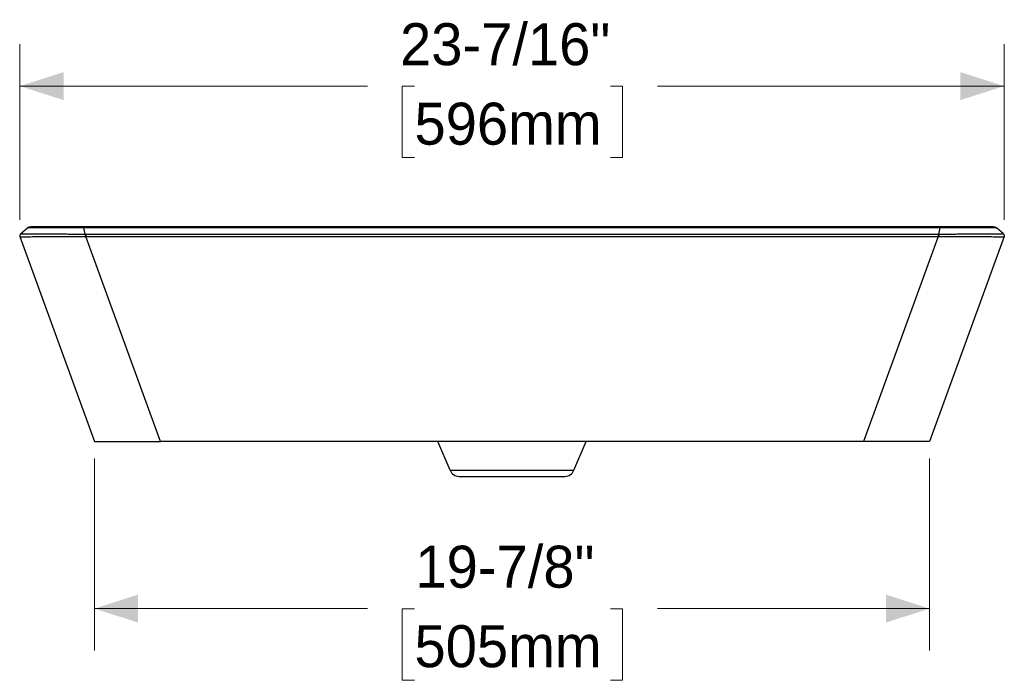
# Model space of a CAD drawing. Header units: inches. Extents: x 0.3 to 10.8, y 1.5 to 7.9.
# Tile 1 of 4: x 1 to 4, y 1.5 to 3.5. Entities that reach past the tile are written whole.
import ezdxf

# ---------------------------------------------------------------- set-up
doc = ezdxf.new("R2010")
doc.units = ezdxf.units.IN
doc.header["$MEASUREMENT"] = 0
doc.linetypes.add('SLD-Solid', pattern=[0])
doc.styles.add('SLDTEXTSTYLE0', font='txt')
doc.dimstyles.new('SLDDIMSTYLE0', dxfattribs={"dimtxt": 0.125, "dimasz": 0.13, "dimexe": 0, "dimexo": 0.0625, "dimgap": 0.03125, "dimtad": 0, "dimtih": 1, "dimtoh": 1, "dimdec": 6, "dimlfac": 8, "dimrnd": 1e-09, "dimzin": 12, "dimdsep": 46, "dimlunit": 5, "dimtxsty": 'SLDTEXTSTYLE0', "dimsah": 1, "dimcen": 0.09, "dimadec": 0, "dimazin": 3, "dimtfac": 1, "dimtdec": 0, "dimtofl": 0, "dimtmove": 0, "dimatfit": 3, "dimfxl": 1, "dimfrac": 2, "dimtolj": 1, "dimtzin": 12, "dimarcsym": 0})

# ---------------------------------------------------------------- blocks, each defined once
blk = doc.blocks.new('_D')
at = {"color": 7, "linetype": 'SLD-Solid', "lineweight": 18, "transparency": 16777216}
for p, q in [((1.0383, 2.8651), (1.0383, 3.3882)), ((3.9696, 2.8651), (3.9696, 3.3882)), ((1.0383, 3.2632), (2.0731, 3.2632)), ((2.2135, 3.2627), (2.1773, 3.2627)), ((2.1773, 3.2627), (2.1773, 3.0502)), ((2.7972, 3.2627), (2.8335, 3.2627)), ((2.8335, 3.2627), (2.8335, 3.0502)), ((3.9696, 3.2632), (2.9376, 3.2632)), ((2.1773, 3.0502), (2.2135, 3.0502)), ((2.8335, 3.0502), (2.7972, 3.0502))]:
    blk.add_line(p, q, dxfattribs=at)
for points in [[(1.0383, 3.2632), (1.1683, 3.2215), (1.1683, 3.3049)], [(3.9696, 3.2632), (3.8396, 3.3049), (3.8396, 3.2215)]]:
    blk.add_solid(points, dxfattribs=at)
at = {"color": 7, "linetype": 'SLD-Solid', "lineweight": 18, "transparency": 16777216, "char_height": 0.125, "attachment_point": 1, "style": 'SLDTEXTSTYLE0'}
for s, insert in [('23-7/16"', (2.1705, 3.4505)), ('596mm', (2.2135, 3.2138))]:
    blk.add_mtext(s, dxfattribs=dict(at, insert=insert))
blk = doc.blocks.new('_D_1')
at = {"color": 7, "linetype": 'SLD-Solid', "lineweight": 18, "transparency": 16777216}
for p, q in [((1.2604, 2.1548), (1.2604, 1.5827)), ((3.7475, 2.1548), (3.7475, 1.5827)), ((1.2604, 1.7077), (2.0731, 1.7077)), ((2.2135, 1.7072), (2.1773, 1.7072)), ((2.1773, 1.7072), (2.1773, 1.4947)), ((2.7972, 1.7072), (2.8335, 1.7072)), ((2.8335, 1.7072), (2.8335, 1.4947)), ((3.7475, 1.7077), (2.9376, 1.7077)), ((2.1773, 1.4947), (2.2135, 1.4947)), ((2.8335, 1.4947), (2.7972, 1.4947))]:
    blk.add_line(p, q, dxfattribs=at)
for points in [[(1.2604, 1.7077), (1.3904, 1.6661), (1.3904, 1.7494)], [(3.7475, 1.7077), (3.6175, 1.7494), (3.6175, 1.6661)]]:
    blk.add_solid(points, dxfattribs=at)
at = {"color": 7, "linetype": 'SLD-Solid', "lineweight": 18, "transparency": 16777216, "char_height": 0.125, "attachment_point": 1, "style": 'SLDTEXTSTYLE0'}
for s, insert in [('19-7/8"', (2.2163, 1.895)), ('505mm', (2.2135, 1.6583))]:
    blk.add_mtext(s, dxfattribs=dict(at, insert=insert))

msp = doc.modelspace()

# ---------------------------------------------------------------- linework, layer by layer
at = {"color": 7, "linetype": 'SLD-Solid', "lineweight": 25}
for p, q in [((1.04040583, 2.82325579), (1.04040588, 2.82325584)), ((1.04040588, 2.82325584), (1.06120209, 2.84111608)), ((1.23293255, 2.82266372), (1.22856073, 2.84128562)), ((3.77934769, 2.84453536), (1.22856074, 2.84453536)), ((3.77934772, 2.8412856), (1.22856074, 2.84128562)), ((1.23514691, 2.82266333), (3.77276156, 2.82266333)), ((1.23514691, 2.81560908), (3.77276155, 2.81560908)), ((1.45747357, 2.20477159), (1.23514691, 2.81560908)), ((3.77276155, 2.81560908), (3.55043488, 2.20477159)), ((3.77497591, 2.82266372), (3.77934772, 2.8412856)), ((3.96750255, 2.82325586), (3.94670635, 2.84111608)), ((3.96750258, 2.82325584), (3.96750263, 2.82325579)), ((1.03827861, 2.81513094), (1.26043125, 2.20477158)), ((3.96962985, 2.81513094), (3.74747721, 2.20477159)), ((3.55043488, 2.20477159), (1.45747357, 2.20477159)), ((2.31940698, 2.11941535), (2.28317541, 2.20477159)), ((2.68850147, 2.11941535), (2.72473304, 2.20477159)), ((2.31940698, 2.11941535), (2.68850147, 2.11941535)), ((2.34658725, 2.10142513), (2.66132121, 2.10142513))]:
    msp.add_line(p, q, dxfattribs=at)
for centre, start, end in [((2.34658725, 2.13095269), 203, 270), ((2.66132121, 2.13095269), 270, 337)]:
    msp.add_arc(centre, 0.02952756, start, end, dxfattribs=at)
for points in [[(1.04040583, 2.82325579), (1.03927623, 2.82228566), (1.03762556, 2.81964282), (1.03776934, 2.81653015), (1.03827861, 2.81513094)], [(1.04040588, 2.82325584), (1.03927625, 2.82228569), (1.03762556, 2.81964275), (1.03776941, 2.81653), (1.03827874, 2.81513077)], [(1.22856074, 2.84128562), (1.22856074, 2.84232767), (1.22856074, 2.84396746), (1.22856074, 2.84453536), (1.22856074, 2.84453536)], [(1.23293255, 2.82266373), (1.23293143, 2.82184116), (1.2329292, 2.81963025), (1.23292759, 2.81690708), (1.23292706, 2.81560753)], [(1.23292706, 2.81560753), (1.23366903, 2.81560842), (1.23440887, 2.81560908), (1.23514691, 2.81560908)], [(1.23293255, 2.82266373), (1.2336709, 2.82266334), (1.23440887, 2.82266333), (1.23514691, 2.82266333)], [(1.23514691, 2.82266333), (1.23514691, 2.82184097), (1.23514691, 2.81963076), (1.23514691, 2.81690836), (1.23514691, 2.81560908)], [(3.77276155, 2.82266333), (3.77276155, 2.82184097), (3.77276155, 2.81963076), (3.77276155, 2.81690836), (3.77276155, 2.81560908)], [(3.77497591, 2.82266372), (3.77497702, 2.82184116), (3.77497924, 2.81963025), (3.77498084, 2.81690708), (3.77498138, 2.81560754)], [(3.77934772, 2.84128561), (3.77934772, 2.84232766), (3.77934772, 2.84396745), (3.77934772, 2.84453536), (3.77934772, 2.84453536)], [(3.96750258, 2.82325586), (3.96863221, 2.8222857), (3.9702829, 2.81964276), (3.97013904, 2.81653001), (3.96962971, 2.81513077)], [(1.03827861, 2.81513094), (1.03827861, 2.81513094), (1.03827864, 2.81513087), (1.03827874, 2.81513077)], [(3.96962972, 2.81513077), (3.96962982, 2.81513087), (3.96962984, 2.81513093), (3.96962985, 2.81513094)]]:
    msp.add_open_spline(points, degree=3, dxfattribs=at)
for points, knots in [([(1.03827874, 2.81513077), (1.03827916, 2.81513038), (1.03828133, 2.81512826), (1.03829677, 2.8151213), (1.03831004, 2.81511646), (1.03837686, 2.81509888), (1.03845778, 2.81508311), (1.03887871, 2.81503145), (1.03940174, 2.81499197), (1.04117355, 2.81492919), (1.0424207, 2.81490566), (1.04573386, 2.81487915), (1.04779872, 2.8148758), (1.05521914, 2.81488728), (1.06180109, 2.81492145), (1.07757274, 2.81498578), (1.08675231, 2.81501516), (1.10683922, 2.81505361), (1.11773477, 2.81506303), (1.14042588, 2.81508969), (1.15223259, 2.8151081), (1.16999378, 2.81517727), (1.17592342, 2.81520739), (1.18770786, 2.81528287), (1.19356222, 2.81532846), (1.205119, 2.81542657), (1.21081924, 2.81547915), (1.21921921, 2.81554469), (1.22199219, 2.81556417), (1.22749171, 2.81559398), (1.23022398, 2.81560429), (1.23292706, 2.81560753)], [0, 0, 0, 0, 0.015625, 0.015625, 0.03125, 0.03125, 0.0625, 0.0625, 0.125, 0.125, 0.1875, 0.1875, 0.25, 0.25, 0.375, 0.375, 0.5, 0.5, 0.625, 0.625, 0.75, 0.75, 0.8125, 0.8125, 0.875, 0.875, 0.9375, 0.9375, 0.96875, 0.96875, 1, 1, 1, 1]), ([(1.04040588, 2.82325584), (1.0404082, 2.82325641), (1.04041319, 2.82325764), (1.04049635, 2.82326505), (1.04074548, 2.82327767), (1.04131503, 2.82329437), (1.04275786, 2.82332203), (1.04590466, 2.82335174), (1.054049, 2.82337668), (1.07028115, 2.82336772), (1.09414449, 2.82330784), (1.11900014, 2.82322298), (1.14146311, 2.82312699), (1.16273251, 2.82301667), (1.18216678, 2.82289939), (1.19698672, 2.82280719), (1.20840731, 2.82274295), (1.21694301, 2.8227019), (1.22492686, 2.82267247), (1.2303884, 2.8226665), (1.23293255, 2.82266372)], [0, 0, 0, 0, 0.0160264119, 0.0345444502, 0.0555762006, 0.0842991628, 0.1131254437, 0.1731295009, 0.2357911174, 0.3631099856, 0.5037881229, 0.5962679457, 0.6844546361, 0.7681087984, 0.8293604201, 0.8882485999, 0.9195636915, 0.9449873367, 0.9743734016, 1, 1, 1, 1]), ([(1.22856073, 2.84128562), (1.22769183, 2.84128422), (1.22584128, 2.84128125), (1.22289713, 2.84127996), (1.21961747, 2.84128048), (1.21600554, 2.84128307), (1.2107583, 2.84128965), (1.20401585, 2.84129907), (1.19363521, 2.84131542), (1.18041354, 2.84132166), (1.16430491, 2.84129991), (1.14928033, 2.84125972), (1.1308335, 2.84120297), (1.11033662, 2.841152), (1.09279375, 2.84117325), (1.08134258, 2.84121136), (1.07401726, 2.84123663), (1.06829636, 2.84123882), (1.06506298, 2.8412178), (1.06308611, 2.84118238), (1.06206856, 2.84115457), (1.06147607, 2.84113008), (1.06123597, 2.84111713), (1.06121251, 2.8411164), (1.0612021, 2.84111608)], [0, 0, 0, 0, 0.0101096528, 0.021531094, 0.0342602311, 0.0482909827, 0.0636145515, 0.0954791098, 0.1271664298, 0.185804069, 0.2528934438, 0.3238803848, 0.3767618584, 0.4993088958, 0.621980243, 0.6838076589, 0.746136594, 0.8112095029, 0.8723113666, 0.8954051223, 0.9360846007, 0.9616703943, 0.9829855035, 1, 1, 1, 1]), ([(1.08722792, 2.84453536), (1.08399174, 2.844503), (1.0774415, 2.84443749), (1.07012174, 2.84392285), (1.06463168, 2.84310615), (1.06300888, 2.84229869), (1.06219053, 2.8418915)], [0, 0, 0, 0, 0.24159941, 0.489012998, 0.7423182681, 1, 1, 1, 1]), ([(1.22856067, 2.84453536), (1.2259707, 2.84453536), (1.22335057, 2.84453536), (1.21814167, 2.84453536), (1.2155432, 2.84453536), (1.20777543, 2.84453536), (1.20263396, 2.84453536), (1.18740895, 2.84453536), (1.17753257, 2.84453536), (1.15859839, 2.84453536), (1.14954893, 2.84453536), (1.13257656, 2.84453536), (1.12464147, 2.84453536), (1.11010512, 2.84453536), (1.10350753, 2.84453536), (1.09192286, 2.84453536), (1.08692738, 2.84453536), (1.07879608, 2.84453536), (1.07566925, 2.84453536), (1.07252732, 2.84453536), (1.07173723, 2.84453536), (1.07094945, 2.84453536), (1.07075302, 2.84453536), (1.07055796, 2.84453536), (1.07048532, 2.84453536), (1.07044991, 2.84453536), (1.07043457, 2.84453536), (1.07043098, 2.84453536), (1.07043159, 2.84453536)], [0, 0, 0, 0, 0.03125, 0.03125, 0.0625, 0.0625, 0.125, 0.125, 0.25, 0.25, 0.375, 0.375, 0.5, 0.5, 0.625, 0.625, 0.75, 0.75, 0.875, 0.875, 0.9375, 0.9375, 0.96875, 0.96875, 0.984375, 0.9921875, 0.9921875, 1, 1, 1, 1]), ([(3.77276155, 2.82266333), (3.77293075, 2.82266333), (3.77310395, 2.82266333), (3.77347916, 2.82266335), (3.7736794, 2.82266336), (3.77407789, 2.82266342), (3.77427438, 2.82266346), (3.77463963, 2.82266357), (3.77480662, 2.82266363), (3.77497591, 2.82266372)], [0, 0, 0, 0, 0.25, 0.25, 0.5, 0.5, 0.75, 0.75, 1, 1, 1, 1]), ([(3.77276155, 2.81560908), (3.77293075, 2.81560908), (3.77310395, 2.81560908), (3.77347955, 2.81560896), (3.77368016, 2.81560884), (3.77407971, 2.81560852), (3.77427686, 2.81560833), (3.77464353, 2.81560793), (3.77481126, 2.81560774), (3.77498138, 2.81560754)], [0, 0, 0, 0, 0.25, 0.25, 0.5, 0.5, 0.75, 0.75, 1, 1, 1, 1]), ([(3.77497591, 2.82266372), (3.77664755, 2.82266508), (3.78013979, 2.82266791), (3.78560304, 2.82268249), (3.79192442, 2.82270601), (3.79951946, 2.82274298), (3.81094553, 2.82280689), (3.8257646, 2.8228987), (3.84935029, 2.82304132), (3.87865924, 2.82318533), (3.90726991, 2.82328768), (3.92922396, 2.82334649), (3.94465632, 2.82337271), (3.95512683, 2.82337252), (3.9619112, 2.82335061), (3.96511129, 2.82332202), (3.96659673, 2.82329552), (3.96722183, 2.82327586), (3.96748389, 2.82325927), (3.96749651, 2.82325696), (3.96750255, 2.82325586)], [0, 0, 0, 0, 0.0168360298, 0.0351723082, 0.0550272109, 0.0805327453, 0.1117954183, 0.1706950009, 0.2319484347, 0.3591024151, 0.4959917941, 0.5913385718, 0.6807917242, 0.7642800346, 0.822923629, 0.8869671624, 0.9158032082, 0.9445363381, 0.9734717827, 1, 1, 1, 1]), ([(3.77498138, 2.81560754), (3.78039112, 2.81560108), (3.7858967, 2.81556661), (3.79709951, 2.81547919), (3.80280311, 2.81542653), (3.81436523, 2.81532816), (3.82022493, 2.81528237), (3.83201207, 2.81520654), (3.83794099, 2.81517619), (3.85570564, 2.81510627), (3.86751384, 2.81508743), (3.89021061, 2.81506008), (3.90110662, 2.81505034), (3.92119247, 2.8150118), (3.9303743, 2.81498238), (3.94614211, 2.81491864), (3.95271955, 2.81488487), (3.96013125, 2.81487426), (3.96219414, 2.81487789), (3.96550157, 2.81490495), (3.96674583, 2.81492875), (3.96851285, 2.81499196), (3.96903379, 2.81503158), (3.96945246, 2.81508333), (3.96953277, 2.81509909), (3.96959897, 2.81511662), (3.96961207, 2.81512144), (3.96962727, 2.81512834), (3.96962933, 2.81513043), (3.96962971, 2.81513077)], [0, 0, 0, 0, 0.0625, 0.0625, 0.125, 0.125, 0.1875, 0.1875, 0.25, 0.25, 0.375, 0.375, 0.5, 0.5, 0.625, 0.625, 0.75, 0.75, 0.8125, 0.8125, 0.875, 0.875, 0.9375, 0.9375, 0.96875, 0.96875, 0.984375, 0.984375, 1, 1, 1, 1]), ([(3.93747683, 2.84453536), (3.93747801, 2.84453536), (3.93746267, 2.84453536), (3.93739893, 2.84453536), (3.9373505, 2.84453536), (3.93715548, 2.84453536), (3.93695907, 2.84453536), (3.93617143, 2.84453536), (3.93538148, 2.84453536), (3.93224008, 2.84453536), (3.92911516, 2.84453536), (3.92098565, 2.84453536), (3.91599178, 2.84453536), (3.90441034, 2.84453536), (3.89781484, 2.84453536), (3.88328196, 2.84453536), (3.87535048, 2.84453536), (3.85838191, 2.84453536), (3.84933433, 2.84453536), (3.83040448, 2.84453536), (3.82053275, 2.84453536), (3.80530968, 2.84453536), (3.8001693, 2.84453536), (3.79240281, 2.84453536), (3.7898047, 2.84453536), (3.78589844, 2.84453536), (3.78394303, 2.84453536), (3.78198494, 2.84453536), (3.78067903, 2.84453536), (3.78000117, 2.84453536), (3.77934772, 2.84453536)], [0, 0, 0, 0, 0.015625, 0.015625, 0.03125, 0.03125, 0.0625, 0.0625, 0.125, 0.125, 0.25, 0.25, 0.375, 0.375, 0.5, 0.5, 0.625, 0.625, 0.75, 0.75, 0.875, 0.875, 0.9375, 0.9375, 0.96875, 0.96875, 0.984375, 0.9921875, 0.9921875, 1, 1, 1, 1]), ([(3.94670635, 2.84111608), (3.94670319, 2.841116), (3.94669637, 2.84111581), (3.94662667, 2.8411199), (3.94649002, 2.8411269), (3.94625754, 2.84113721), (3.94572626, 2.841158), (3.9448202, 2.84118259), (3.94284102, 2.8412184), (3.93961336, 2.84123977), (3.93389405, 2.84123824), (3.92657262, 2.84121356), (3.91512503, 2.84117614), (3.89758558, 2.84115437), (3.87484458, 2.84121308), (3.85610172, 2.84126653), (3.84121393, 2.84130545), (3.82781341, 2.84132016), (3.81459989, 2.84131534), (3.80392993, 2.84130166), (3.79650925, 2.84128886), (3.78995787, 2.84127948), (3.78448054, 2.84127799), (3.78100039, 2.84128316), (3.77934772, 2.84128561)], [0, 0, 0, 0, 0.0097270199, 0.0209870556, 0.0337761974, 0.0480882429, 0.0639137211, 0.1048080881, 0.127681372, 0.188810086, 0.2538309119, 0.3161543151, 0.3779736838, 0.5006284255, 0.6231420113, 0.7088779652, 0.7469899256, 0.8106402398, 0.8726909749, 0.9043729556, 0.9362340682, 0.9595092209, 0.9807716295, 1, 1, 1, 1]), ([(3.94562516, 2.84195727), (3.94466669, 2.84241333), (3.94258106, 2.84340573), (3.93622192, 2.84393378), (3.92559068, 2.8442436), (3.91237628, 2.84432247), (3.89852373, 2.84437802), (3.88934867, 2.84440425), (3.88337702, 2.84441496), (3.88188581, 2.84441764)], [0, 0, 0, 0, 0.144431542, 0.314281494, 0.5079179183, 0.7244920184, 0.840008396, 0.9600477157, 1, 1, 1, 1]), ([(3.9676269, 2.82314663), (3.96760633, 2.82316501), (3.9675652, 2.82320177), (3.96752345, 2.82323783), (3.96750258, 2.82325586)], [0, 0, 0, 0, 0.5000315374, 1, 1, 1, 1]), ([(1.26043125, 2.20477159), (1.26043154, 2.20477181), (1.26043219, 2.20477227), (1.26062783, 2.20477237), (1.2612651, 2.20476852), (1.26293473, 2.20477346), (1.26663678, 2.20477134), (1.27603581, 2.20477158), (1.28965549, 2.20477264), (1.30609471, 2.2047698), (1.31940426, 2.20477267), (1.33407365, 2.20476945), (1.34970729, 2.20477363), (1.36664097, 2.20476722), (1.38447622, 2.20477263), (1.40325208, 2.20477265), (1.42010277, 2.20476896), (1.43287569, 2.20477636), (1.44207203, 2.20477051), (1.44963061, 2.20477271), (1.45498445, 2.20477195), (1.45747357, 2.20477159)], [0, 0, 0, 0, 0.0252530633, 0.0544333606, 0.0884097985, 0.1195895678, 0.1854455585, 0.2513910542, 0.3810004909, 0.4418792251, 0.5049509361, 0.5665568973, 0.6302593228, 0.6921687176, 0.7575449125, 0.8212669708, 0.8849750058, 0.9256507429, 0.9473386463, 0.9755165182, 1, 1, 1, 1]), ([(3.74747723, 2.20477159), (3.74747723, 2.20477159), (3.74747741, 2.20477159), (3.74747176, 2.20477159), (3.74746587, 2.20477158), (3.7474247, 2.20477158), (3.74736553, 2.20477158), (3.74709714, 2.20477158), (3.746886, 2.20477158), (3.7462583, 2.20477158), (3.74584496, 2.20477159), (3.74427607, 2.20477159), (3.74278562, 2.20477159), (3.73892037, 2.20477159), (3.73655051, 2.20477159), (3.73105032, 2.20477159), (3.72791485, 2.20477158), (3.72109289, 2.20477158), (3.71741102, 2.20477158), (3.70967979, 2.20477158), (3.70563413, 2.20477159), (3.69719439, 2.20477159), (3.69278201, 2.20477159), (3.68353212, 2.20477159), (3.67869776, 2.20477159), (3.66861024, 2.2047716), (3.66335664, 2.2047716), (3.64700958, 2.20477159), (3.63532557, 2.20477158), (3.61707455, 2.20477157), (3.61086615, 2.20477156), (3.59827297, 2.20477156), (3.59188849, 2.20477157), (3.58224493, 2.20477158), (3.57900582, 2.20477159), (3.57261975, 2.20477159), (3.56948375, 2.20477159), (3.56351531, 2.20477159), (3.56068875, 2.20477159), (3.5553763, 2.20477159), (3.55289629, 2.20477159), (3.55043488, 2.20477159)], [0, 0, 0, 0, 0.015625, 0.015625, 0.03125, 0.03125, 0.0625, 0.0625, 0.09375, 0.09375, 0.125, 0.125, 0.1875, 0.1875, 0.25, 0.25, 0.3125, 0.3125, 0.375, 0.375, 0.4375, 0.4375, 0.5, 0.5, 0.5625, 0.5625, 0.625, 0.625, 0.75, 0.75, 0.8125, 0.8125, 0.875, 0.875, 0.90625, 0.90625, 0.9375, 0.9375, 0.96875, 0.96875, 1, 1, 1, 1])]:
    msp.add_open_spline(points, degree=3, knots=knots, dxfattribs=at)

# ---------------------------------------------------------------- dimensions: what is measured, and where the dimension line sits
at = {"color": 7, "linetype": 'SLD-Solid', "lineweight": 18}
for base, p1, p2, angle, picture, middle in [((3.96962971, 3.26319907), (1.03827874, 2.81513077), (3.96962971, 2.81513076), 359.99999982, '_D', (2.50537871, 3.26319908)), ((3.74747721, 1.70772422), (1.26043125, 2.20477159), (3.74747721, 2.20477159), 0, '_D_1', (2.50537871, 1.70772422))]:
    dim = msp.add_linear_dim(base=base, p1=p1, p2=p2, angle=angle, dimstyle='SLDDIMSTYLE0', dxfattribs=at)
    dim.commit()
    dim.dimension.update_dxf_attribs({"geometry": picture, "text_midpoint": middle, "dimtype": 160})

doc.saveas('drawing.dxf')
